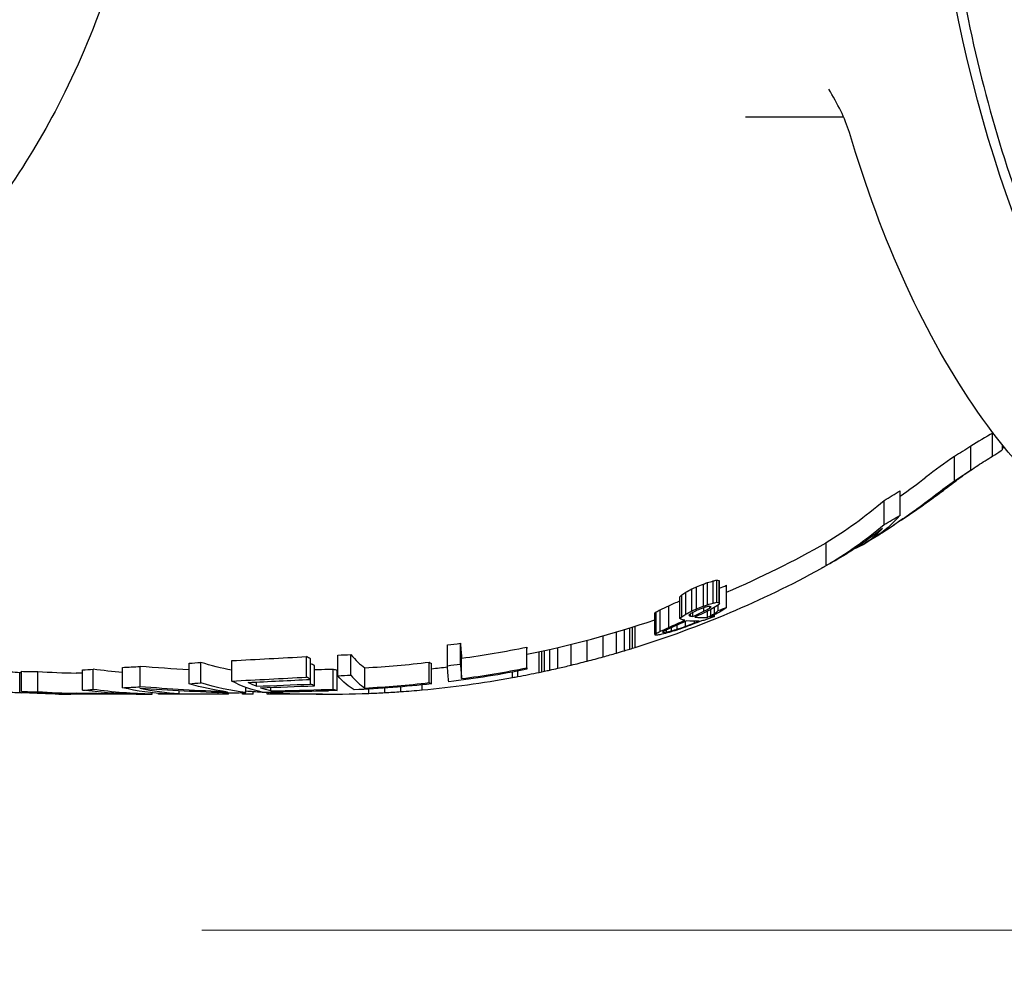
# Model space of a CAD drawing. Extents: x 0 to 796, y 0 to 496.
# Tile 72 of 222: x 139.21 to 142.14, y 372.3 to 375.12. Entities that reach past the tile are written whole.
import ezdxf

# ---------------------------------------------------------------- set-up
doc = ezdxf.new("R2010")
doc.units = 0
doc.header["$LTSCALE"] = 12
doc.header["$MEASUREMENT"] = 0
doc.layers.add('D', color=2, linetype='CONTINUOUS')
doc.layers.add('X', color=1, linetype='CONTINUOUS')
doc.styles.get("Standard").update_dxf_attribs({"font": 'SIMPLEX.SHX', "width": 0.875})
doc.dimstyles.get("Standard").update_dxf_attribs({"dimscale": 28, "dimtxt": 0.125, "dimasz": 0.125, "dimexe": 0.04375, "dimexo": 0.0625, "dimgap": 0.04375, "dimtad": 0, "dimtih": 1, "dimtoh": 1, "dimdec": 4, "dimzin": 12, "dimdsep": 46, "dimlunit": 5, "dimtxsty": 'Standard', "dimcen": 0, "dimclrd": 256, "dimclre": 256, "dimclrt": 256, "dimadec": 1, "dimazin": 3, "dimtfac": 0.875, "dimtdec": 4, "dimtofl": 0, "dimtmove": 0, "dimatfit": 2, "dimfxl": 1, "dimtolj": 1, "dimtzin": 12, "dimlwd": 13, "dimlwe": 13, "dimarcsym": 0})

# ---------------------------------------------------------------- blocks, each defined once
blk = doc.blocks.new('*D115')
at = {"layer": 'D', "lineweight": 13, "transparency": 16777216}
for p, q in [((140.3408, 475.8823), (209.6044, 475.8823)), ((208.3794, 472.3823), (208.3794, 428.9468)), ((208.3794, 375.9154), (208.3794, 419.351)), ((139.7507, 372.4154), (209.6044, 372.4154))]:
    blk.add_line(p, q, dxfattribs=at)
at = {"layer": 'D', "transparency": 16777216}
for points in [[(207.7961, 472.3823), (208.9627, 472.3823), (208.3794, 475.8823)], [(207.7961, 375.9154), (208.9627, 375.9154), (208.3794, 372.4154)]]:
    blk.add_solid(points, dxfattribs=at)
at = {"layer": 'D', "transparency": 16777216, "insert": (208.3794, 424.1489), "char_height": 3.5, "attachment_point": 5}
blk.add_mtext('\\A1;103{\\H0.875x;\\S1/2;}{}{\\C2;%%p1}', dxfattribs=at)
blk = doc.blocks.new('*D117')
at = {"layer": 'D', "lineweight": 13, "transparency": 16777216}
for p, q in [((180.9348, 421.44), (180.9348, 343.4783)), ((67.578, 410.8197), (67.578, 343.4783)), ((71.078, 344.7033), (115.7033, 344.7033)), ((177.4348, 344.7033), (132.8095, 344.7033))]:
    blk.add_line(p, q, dxfattribs=at)
at = {"layer": 'D', "transparency": 16777216}
for points in [[(71.078, 345.2866), (71.078, 344.1199), (67.578, 344.7033)], [(177.4348, 345.2866), (177.4348, 344.1199), (180.9348, 344.7033)]]:
    blk.add_solid(points, dxfattribs=at)
at = {"layer": 'D', "transparency": 16777216, "insert": (124.2564, 344.7033), "char_height": 3.5, "attachment_point": 5}
blk.add_mtext('\\A1;113{\\H0.875x;\\S1/2;}{}{\\C2;%%p1}', dxfattribs=at)
blk = doc.blocks.new('*D118')
at = {"layer": 'D', "lineweight": 13, "transparency": 16777216}
for p, q in [((102.5023, 421.927), (102.5023, 356.4648)), ((174.5469, 421.927), (174.5469, 356.4648)), ((106.0023, 357.6898), (134.8205, 357.6898)), ((171.0469, 357.6898), (142.2288, 357.6898))]:
    blk.add_line(p, q, dxfattribs=at)
at = {"layer": 'D', "transparency": 16777216}
for points in [[(106.0023, 358.2731), (106.0023, 357.1065), (102.5023, 357.6898)], [(171.0469, 358.2731), (171.0469, 357.1065), (174.5469, 357.6898)]]:
    blk.add_solid(points, dxfattribs=at)
at = {"layer": 'D', "transparency": 16777216, "insert": (138.5246, 357.6898), "char_height": 3.5, "attachment_point": 5}
blk.add_mtext('\\A1;72', dxfattribs=at)
blk = doc.blocks.new('*D119')
at = {"layer": 'D', "lineweight": 13, "transparency": 16777216}
for p, q in [((179.7802, 423.677), (194.0653, 423.677)), ((192.8403, 420.177), (192.8403, 401.0212)), ((192.8403, 375.9154), (192.8403, 395.0712)), ((139.7507, 372.4154), (194.0653, 372.4154))]:
    blk.add_line(p, q, dxfattribs=at)
at = {"layer": 'D', "transparency": 16777216}
for points in [[(192.257, 420.177), (193.4236, 420.177), (192.8403, 423.677)], [(192.257, 375.9154), (193.4236, 375.9154), (192.8403, 372.4154)]]:
    blk.add_solid(points, dxfattribs=at)
at = {"layer": 'D', "transparency": 16777216, "insert": (192.8403, 398.0462), "char_height": 3.5, "attachment_point": 5}
blk.add_mtext('\\A1;51', dxfattribs=at)

msp = doc.modelspace()

# ---------------------------------------------------------------- linework, layer by layer
at = {"layer": 'X'}
for p, q in [((141.65912, 374.83324), (141.36709, 374.83324)), ((142.10191, 373.82487), (142.10191, 373.89359)), ((142.03708, 373.78293), (142.03708, 373.85429)), ((142.13153, 373.84435), (142.13153, 373.85784)), ((141.9887, 373.75181), (141.9887, 373.82386)), ((141.82746, 373.6492), (141.82746, 373.72218)), ((141.77909, 373.62117), (141.77909, 373.69332)), ((141.83295, 373.63645), (141.83295, 373.63651)), ((141.60721, 373.4994), (141.60721, 373.56818)), ((141.7147, 373.56094), (141.7147, 373.5655)), ((141.24195, 373.37873), (141.24195, 373.44447)), ((141.25437, 373.38303), (141.25437, 373.44887)), ((141.2712, 373.38766), (141.2712, 373.45361)), ((141.28181, 373.39019), (141.28181, 373.45621)), ((141.28881, 373.38903), (141.28881, 373.45502)), ((141.28959, 373.38577), (141.28959, 373.45168)), ((141.31114, 373.37516), (141.31114, 373.44081)), ((141.1778, 373.34727), (141.1778, 373.41227)), ((141.18943, 373.35475), (141.18943, 373.41992)), ((141.20728, 373.36443), (141.20728, 373.42983)), ((141.22151, 373.37047), (141.22151, 373.43602)), ((141.13904, 373.31559), (141.13904, 373.37985)), ((141.17237, 373.34195), (141.17237, 373.40682)), ((141.28629, 373.36564), (141.28629, 373.38246)), ((141.09792, 373.29504), (141.09792, 373.35883)), ((141.10154, 373.29778), (141.10154, 373.36164)), ((141.11317, 373.30392), (141.11317, 373.36791)), ((141.20421, 373.34897), (141.20421, 373.35628)), ((141.21121, 373.34811), (141.21121, 373.36034)), ((141.24329, 373.36348), (141.24329, 373.37404)), ((141.25398, 373.34531), (141.25398, 373.36374)), ((141.26113, 373.37315), (141.26113, 373.3773)), ((141.26381, 373.35033), (141.26381, 373.36854)), ((141.27497, 373.34797), (141.27497, 373.35276)), ((141.27544, 373.35684), (141.27544, 373.37523)), ((141.1642, 373.3104), (141.1642, 373.32227)), ((141.18904, 373.31885), (141.18904, 373.33331)), ((141.21569, 373.32883), (141.21569, 373.33392)), ((140.94396, 373.22798), (140.94396, 373.29029)), ((140.98354, 373.23923), (140.98354, 373.30178)), ((141.00729, 373.24626), (141.00729, 373.30896)), ((141.02313, 373.25106), (141.02313, 373.31387)), ((141.03104, 373.25349), (141.03104, 373.31636)), ((141.03896, 373.25595), (141.03896, 373.31887)), ((141.12355, 373.30063), (141.12355, 373.30329)), ((141.13236, 373.30198), (141.13236, 373.30816)), ((141.14737, 373.30547), (141.14737, 373.31498)), ((140.48121, 373.2016), (140.48121, 373.26334)), ((140.51996, 373.20657), (140.51996, 373.26842)), ((140.84896, 373.20331), (140.84896, 373.26509)), ((140.89646, 373.21524), (140.89646, 373.27727)), ((140.15582, 373.17199), (140.15582, 373.23311)), ((140.1941, 373.17375), (140.1941, 373.23491)), ((140.71719, 373.19526), (140.71719, 373.25687)), ((140.7177, 373.19094), (140.7177, 373.25245)), ((140.75396, 373.18185), (140.75396, 373.24317)), ((140.76188, 373.18351), (140.76188, 373.24488)), ((140.76979, 373.1852), (140.76979, 373.2466)), ((140.78563, 373.18865), (140.78563, 373.25012)), ((140.80938, 373.19398), (140.80938, 373.25556)), ((139.71322, 373.1482), (139.71322, 373.20883)), ((139.74818, 373.15065), (139.74818, 373.21133)), ((139.83992, 373.15604), (139.83992, 373.21683)), ((140.06224, 373.16781), (140.06224, 373.22884)), ((140.07382, 373.16107), (140.07382, 373.22196)), ((140.07422, 373.14706), (140.07422, 373.20767)), ((140.08581, 373.14196), (140.08581, 373.20246)), ((140.42728, 373.1514), (140.42728, 373.2121)), ((140.43339, 373.1478), (140.43339, 373.20843)), ((140.52345, 373.1631), (140.52345, 373.22404)), ((139.2096, 373.12159), (139.2096, 373.18169)), ((139.21522, 373.12474), (139.21522, 373.18489)), ((139.26317, 373.12431), (139.26317, 373.18446)), ((139.39637, 373.12887), (139.39637, 373.1891)), ((139.42834, 373.13088), (139.42834, 373.19116)), ((139.51508, 373.13608), (139.51508, 373.19646)), ((139.56753, 373.13899), (139.56753, 373.19944)), ((140.1414, 373.13145), (140.1414, 373.19174)), ((140.15298, 373.12807), (140.15298, 373.1883)), ((140.23585, 373.13525), (140.23585, 373.19562)), ((140.67479, 373.16637), (140.67479, 373.18271)), ((140.69063, 373.16929), (140.69063, 373.18567)), ((139.91366, 373.14053), (139.91366, 373.15306)), ((140.40563, 373.12968), (140.40563, 373.14469)), ((139.27745, 373.11862), (139.27745, 373.1191)), ((139.29536, 373.11809), (139.29536, 373.11822)), ((139.30405, 373.11787), (139.30405, 373.11791)), ((139.42238, 373.11699), (139.37729, 373.11699)), ((139.42238, 373.11699), (139.42238, 373.11766)), ((139.43458, 373.11699), (139.42238, 373.11699)), ((139.43458, 373.11699), (139.43458, 373.11755)), ((139.46063, 373.11699), (139.43458, 373.11699)), ((139.46063, 373.11699), (139.46063, 373.11734)), ((139.5075, 373.11699), (139.46063, 373.11699)), ((139.5075, 373.11699), (139.5075, 373.11709)), ((139.53354, 373.11699), (139.5075, 373.11699)), ((139.53354, 373.11699), (139.53354, 373.11702)), ((139.55438, 373.11699), (139.53354, 373.11699)), ((139.57521, 373.11699), (139.55438, 373.11699)), ((139.55438, 373.11699), (139.55438, 373.11699)), ((139.57521, 373.11699), (139.57521, 373.11703)), ((139.58042, 373.11699), (139.57521, 373.11699)), ((139.58042, 373.11699), (139.58042, 373.11705)), ((139.60354, 373.1172), (139.60354, 373.12097)), ((139.62208, 373.11699), (139.62208, 373.11924)), ((139.65333, 373.11699), (139.62208, 373.11699)), ((139.65333, 373.11699), (139.65333, 373.11766)), ((139.79917, 373.11699), (139.65333, 373.11699)), ((139.68366, 373.11799), (139.68366, 373.12679)), ((139.79917, 373.11699), (139.79917, 373.1216)), ((139.83042, 373.11699), (139.79917, 373.11699)), ((139.83042, 373.11699), (139.83042, 373.12059)), ((139.87208, 373.11699), (139.87208, 373.12162)), ((139.90333, 373.11699), (139.87208, 373.11699)), ((139.8818, 373.12188), (139.8818, 373.13713)), ((139.90333, 373.11699), (139.90333, 373.1252)), ((139.945, 373.11699), (139.945, 373.12243)), ((139.95021, 373.11699), (139.945, 373.11699)), ((139.95021, 373.11699), (139.95021, 373.12212)), ((139.96063, 373.11699), (139.95021, 373.11699)), ((139.95614, 373.12642), (139.95614, 373.13712)), ((139.96063, 373.11699), (139.96063, 373.12153)), ((139.98146, 373.11699), (139.96063, 373.11699)), ((139.98146, 373.11699), (139.98146, 373.12047)), ((140.00229, 373.11699), (139.98146, 373.11699)), ((140.00229, 373.11699), (140.00229, 373.11955)), ((140.02833, 373.11699), (140.00229, 373.11699)), ((140.02833, 373.11699), (140.02833, 373.11859)), ((140.07521, 373.11699), (140.02833, 373.11699)), ((140.07521, 373.11699), (140.07521, 373.11743)), ((140.10125, 373.11699), (140.07521, 373.11699)), ((140.10125, 373.11699), (140.10125, 373.1171)), ((140.11018, 373.11699), (140.10125, 373.11699)), ((140.24729, 373.11935), (140.24729, 373.13195)), ((140.29479, 373.12158), (140.29479, 373.13488)), ((140.34229, 373.12455), (140.34229, 373.13858))]:
    msp.add_line(p, q, dxfattribs=at)
for centre, radius, start, end in [((140.12729, 376.17699), 3.06, 306.27614, 307.37121), ((140.12729, 376.17699), 3.06, 305.20201, 306.27614), ((140.12729, 376.17699), 3.06, 301.29471, 303.34205), ((140.12729, 376.17699), 3, 293.24195, 299.5581), ((140.12729, 376.17699), 3.06, 301.24925, 301.29471), ((140.12729, 376.17699), 3.06, 287.33333, 298.59928), ((140.12729, 376.17699), 3, 281.35004, 288.87734), ((139.37729, 376.17699), 3, 266.89634, 266.90307), ((140.12729, 376.17699), 3, 270.4907, 270.54481), ((140.12729, 376.17699), 3, 275.8562, 276.77964), ((140.12729, 376.17699), 3.06, 280.60842, 281.81738), ((140.12729, 376.17699), 3.06, 275.21876, 280.30695), ((139.37729, 376.17699), 3.06, 265.47018, 266.95725), ((139.37729, 376.17699), 3.06, 268.82781, 269.70738), ((140.12729, 376.17699), 3.06, 265.39845, 266.26816), ((140.12729, 376.17699), 3.06, 266.39868, 272.24747), ((140.12729, 376.17699), 3.06, 273.13786, 274.029), ((140.12729, 376.17699), 3.06, 274.029, 275.21876)]:
    msp.add_arc(centre, radius, start, end, dxfattribs=at)
at = {"layer": 'X', "extrusion": (2.00083e-17, 4.43977e-16, -1)}
msp.add_ellipse((143.27052, 376.17699), major_axis=(0, -2.75), ratio=0.5, start_param=0.0225292, end_param=3.1190635, dxfattribs=at)
at = {"layer": 'X', "extrusion": (2.0009e-17, 4.63748e-16, -1)}
msp.add_ellipse((146.37348, 365.71739), major_axis=(-4.14952, 8.18331), ratio=0.3764966, start_param=-0.030636, end_param=-0.0290228, dxfattribs=at)
at = {"layer": 'X'}
for centre, major_axis, ratio, start_param, end_param in [((143.46243, 371.43195), (-1.31802, 2.4856), 0.7721893, 0.0836209, 0.1317815), ((138.51718, 383.19692), (-0.00041, 10.47984), 0.7643804, -2.6776762, -2.6741866), ((140.71595, 376.17699), (0, 2.83647), 0.7980896, -2.6283497, -2.5892842), ((142.82988, 371.95941), (0, -2.07042), 0.8090437, -2.6013077, -2.5853283), ((140.71595, 376.17699), (0, 2.89985), 0.7980896, -2.6762369, -2.5878288), ((140.78314, 376.17699), (0, 2.75696), 0.8322135, -2.6925722, -2.6690337), ((141.34898, 376.17699), (0, -2.68488), 0.5544553, 0.3728575, 0.4149591), ((141.12324, 376.17699), (0, -2.75096), 0.5544553, 0.3228761, 0.4444742), ((136.3614, 381.64859), (-5.50078, 7.99227), 0.5615882, -3.1480786, -3.1350859), ((140.78314, 376.17699), (0, 2.82213), 0.8322135, -2.7036701, -2.6808035), ((141.12324, 376.17699), (0, -2.81627), 0.5544553, 0.3151269, 0.4334582), ((141.63211, 376.17699), (0, -2.6404), 0.2307927, 0.1393852, 0.2362873), ((141.57104, 376.17699), (0, -2.65473), 0.3162283, 0.144087, 0.1719747), ((140.10298, 376.17699), (0, -2.96095), 0.9987296, 0.3878949, 0.3953735), ((140.35326, 376.17699), (0, -2.88455), 0.9616862, 0.3261113, 0.3308422), ((140.74356, 376.17699), (0, -2.798), 0.8220308, 0.2239576, 0.2314662), ((140.91998, 376.17699), (0, -2.76534), 0.7318067, 0.1744349, 0.1797629), ((141.32602, 376.17699), (0, -2.72488), 0.2961031, -0.0548226, -0.0461396), ((141.30571, 376.17699), (0, -2.7585), 0.0377793, -0.162918, -0.1552758), ((140.30443, 376.17699), (0, -2.92959), 0.9616862, 0.357226, 0.3653998), ((140.9663, 376.17699), (0, -2.87034), 0.2741525, 0.264967, 0.272117), ((140.6165, 376.17699), (0, -2.94141), 0.5590101, 0.3483656, 0.3559046), ((140.32618, 376.17699), (0, 2.98461), 0.7552513, -2.7485893, -2.7400033), ((140.0661, 376.17699), (0, 2.98323), 0.9811599, -2.7410947, -2.7358095), ((140.31827, 376.17699), (0, -2.98377), 0.7901993, 0.3438808, 0.355558), ((140.20757, 376.17699), (0, -2.99562), 0.8687044, 0.3660596, 0.3798148), ((140.10298, 376.17699), (0, -3.02173), 0.9987296, 0.3796906, 0.3869939), ((140.35326, 376.17699), (0, -2.9469), 0.9616862, 0.3189645, 0.323584), ((140.74356, 376.17699), (0, -2.86224), 0.8220308, 0.2188484, 0.2261799), ((140.91998, 376.17699), (0, -2.83032), 0.7318067, 0.1703905, 0.1755924), ((141.32602, 376.17699), (0, -2.7908), 0.2961031, -0.0535264, -0.045049), ((141.30571, 376.17699), (0, -2.82364), 0.0377793, -0.1591273, -0.1516658), ((140.93524, 376.17699), (0, -2.87996), 0.2741525, 0.2075239, 0.2122071), ((140.63347, 376.17699), (0, -2.93723), 0.5590101, 0.2890774, 0.2964789), ((140.6165, 376.17699), (0, -3.00258), 0.5590101, 0.3409765, 0.3483419), ((140.32618, 376.17699), (0, -3.04492), 0.7552513, 0.3848068, 0.3931939), ((141.24955, 376.17699), (0, -2.83964), 0.1766423, -0.100906, -0.0905137), ((141.23821, 376.17699), (0, -2.83035), 0.2961031, -0.040573, -0.0322187), ((140.0661, 376.17699), (0, -3.04356), 0.9811599, 0.3921203, 0.3972824), ((140.20757, 376.17699), (0, -3.05571), 0.8687063, 0.3877315, 0.4008196), ((140.38409, 376.17699), (0, -3.03481), 0.7552441, 0.3842509, 0.392664), ((140.61271, 376.17699), (0, -2.98948), 0.6690888, 0.32636, 0.3315515), ((141.05325, 376.17699), (0, -2.90457), 0.2741525, 0.2641225, 0.2688303), ((140.77601, 376.17699), (0, -2.95829), 0.5590101, 0.2994233, 0.3067953), ((141.10915, 376.17699), (0, -2.88465), 0.2741525, 0.2118567, 0.2259111), ((140.30443, 376.17699), (0, -2.991), 0.9616862, 0.3483516, 0.3575561), ((140.20757, 376.17699), (0, -3.0557), 0.8687044, 0.3585326, 0.3779611), ((140.9663, 376.17699), (0, -2.93299), 0.2741525, 0.2591751, 0.2661612), ((140.1353, 376.17699), (0, -3.04634), 0.9996156, 0.353344, 0.3626887), ((140.11887, 376.17699), (0, -3.05969), 0.9811617, 0.3740172, 0.3791145), ((141.23841, 376.17699), (0, -2.83221), 0.2831113, -0.0274566, 0.0194156), ((141.23304, 376.17699), (0, -2.83256), 0.2961131, 0.0333142, 0.0500135), ((140.93524, 376.17699), (0, -2.94241), 0.2741525, 0.2030572, 0.2076367), ((140.63347, 376.17699), (0, -2.99849), 0.5590101, 0.2830071, 0.290244), ((140.31827, 376.17699), (0, -3.04409), 0.7901993, 0.3367936, 0.3482097), ((141.14679, 376.17699), (0, -2.87937), 0.1766515, -0.0508037, -0.0456967), ((141.02791, 376.17699), (0, -2.88334), 0.4769279, 0.0696042, 0.0760242), ((140.86557, 376.17699), (0, -2.90502), 0.6406386, 0.143848, 0.1520057), ((140.5883, 376.17699), (0, -2.95096), 0.8220307, 0.2325619, 0.2396956), ((140.2755, 376.17699), (0, -3.01187), 0.9616862, 0.3118499, 0.3208751), ((140.11933, 376.17699), (0, -2.93604), 0.9999166, 0.1235798, 0.1368906), ((140.52792, 376.17699), (0, -2.97312), 0.0129163, -0.208764, -0.1165579), ((140.03998, 376.17699), (0, -2.94621), 0.9880115, 0.0398037, 0.0529705), ((140.28141, 376.17699), (0, -2.99594), 0.1543801, -0.1899083, -0.0986649), ((140.12283, 376.17699), (0, -2.98001), 0.9999166, 0.1348584, 0.2008134), ((140.72165, 376.17699), (0, -2.94052), 0.0129163, -0.1178562, -0.1043143), ((140.14436, 377.19961), (-0.00002, -4.08084), 0.852653, 0.2318785, 0.2435838), ((140.16297, 378.99111), (-0.00001, -5.87024), 0.6996246, 0.2011572, 0.2070626), ((140.18761, 387.36538), (-0.00002, -14.24165), 0.439714, 0.1312718, 0.1338226), ((138.81731, 388.895), (0, -15.71757), 0.9023415, 0.0632115, 0.065682), ((138.24825, 376.17699), (9.79933, 0), 0.3061434, -1.4076472, -1.3846094), ((138.69806, 407.32106), (1.37576, -34.1134), 0.0000029, 0, 0.0000122), ((140.08173, 376.17699), (0, -2.98545), 0.9880115, 0.0522737, 0.1174176), ((140.47284, 376.17699), (0, -2.97954), 0.1543801, -0.0992097, -0.0858705), ((140.11933, 376.17699), (0, -2.99732), 0.9999166, 0.1210406, 0.1340748), ((140.52792, 376.17699), (0, -3.03366), 0.0129163, -0.2045387, -0.1142219), ((140.13737, 377.23648), (-0.00002, -4.11861), 0.8526534, 0.1925497, 0.2040468), ((140.12854, 376.25787), (-0.00001, -3.14077), 0.9858211, 0.234833, 0.2506377), ((140.12879, 376.25687), (-0.00001, -3.13973), 0.9858211, 0.2506379, 0.2665121), ((139.32304, 376.17699), (0, -2.99855), 0.8128393, -0.0577797, -0.0465573), ((139.29124, 376.17699), (0, -2.99767), 0.6857437, -0.0397257, -0.0371654), ((139.25782, 376.17699), (0, -2.99254), 0.8249826, -0.0172581, 0.0021661), ((139.42465, 376.17699), (0, -2.99776), 0.9126848, -0.0590536, -0.0173084), ((139.00568, 382.48594), (0, -9.30889), 0.8249826, 0.0508953, 0.0550639), ((138.80908, 389.05178), (0.00005, -15.87461), 0.9023415, 0.0493035, 0.0529698), ((139.17825, 407.80789), (0.00055, -34.63084), 0.9561944, 0.0273939, 0.0286473), ((140.04543, 376.17699), (0, -2.98694), 0.9561944, 0.0286643, 0.0336063), ((140.22326, 376.17699), (0, -2.99832), 0.2927326, -0.093398, -0.0801492), ((140.03998, 376.17699), (0, -3.00729), 0.9880115, 0.038995, 0.0518938), ((140.28141, 376.17699), (0, -3.05602), 0.1543801, -0.1861306, -0.0967191), ((140.12283, 376.17699), (0, -3.0404), 0.9999166, 0.1321637, 0.1967716), ((140.72165, 376.17699), (0, -3.00171), 0.0129163, -0.1154429, -0.1021804), ((140.151, 388.08803), (0, -14.96912), 0.4397132, 0.0941507, 0.0965671), ((140.14371, 379.14169), (-0.00001, -6.02334), 0.6996247, 0.1529242, 0.1586292), ((138.81666, 389.16631), (0, -16.0489), 0.9023415, 0.0619494, 0.0643687), ((138.24825, 376.17699), (9.99532, 0), 0.3061434, -1.4108741, -1.3883017), ((138.42065, 407.58195), (0.00115, -34.46427), 0.9561945, 0.0445235, 0.0501516), ((138.69721, 407.97824), (0.00071, -34.86093), 0.9561944, 0.0364798, 0.0413002), ((140.08173, 376.17699), (0, -3.04574), 0.9880115, 0.051238, 0.115083), ((140.47284, 376.17699), (0, -3.03995), 0.1543801, -0.0972321, -0.0841601), ((140.14316, 395.14684), (0, -22.02875), 0.3646915, 0.066224, 0.0681993), ((139.32304, 376.17699), (0, -3.05858), 0.8128393, -0.0566445, -0.0456429), ((139.29124, 376.17699), (0, -3.05772), 0.6857437, -0.0389452, -0.0364352), ((139.25782, 376.17699), (0, -3.05269), 0.8249826, -0.016918, 0.0021234), ((139.42465, 376.17699), (0, -3.05781), 0.9126848, -0.0578926, -0.0169685), ((139.36666, 376.17699), (0, -3.05997), 0.5651582, -0.0561803, -0.0028864), ((139.00558, 382.61542), (0, -9.49837), 0.8249826, 0.0498912, 0.0539764), ((138.80875, 389.32007), (0.00004, -16.20291), 0.9023415, 0.0483262, 0.051918), ((139.55177, 382.69685), (0, -9.57986), 0.8249826, 0.0004829, 0.0065503), ((139.51999, 389.57756), (0, -16.46056), 0.9023415, 0.0086655, 0.0110197), ((139.52068, 389.53278), (0, -16.41578), 0.9023415, 0.0208401, 0.0243818), ((138.82705, 408.12923), (0.00064, -35.01202), 0.9561944, 0.0327899, 0.0375888), ((139.31062, 408.57029), (0.00058, -35.45327), 0.9561944, 0.0182745, 0.0240759), ((139.17801, 408.45546), (0.00053, -35.3384), 0.9561944, 0.0230144, 0.0280813), ((140.04543, 376.17699), (0, -3.0472), 0.9561944, 0.0280974, 0.0329415), ((140.22326, 376.17699), (0, -3.05835), 0.2927326, -0.0915595, -0.0785726), ((140.12748, 380.50667), (-0.00001, -7.38968), 0.6428713, 0.0252247, 0.035228)]:
    msp.add_ellipse(centre, major_axis=major_axis, ratio=ratio, start_param=start_param, end_param=end_param, dxfattribs=at)
at = {"layer": 'X', "extrusion": (2.89291e-17, 4.38117e-16, -1)}
msp.add_ellipse((170.92473, 338.81065), major_axis=(28.99435, -34.89208), ratio=0.1760102, start_param=-3.1217583, end_param=-3.115292, dxfattribs=at)
at = {"layer": 'X', "extrusion": (2.04595e-17, 4.38547e-16, -1)}
msp.add_ellipse((143.40087, 371.50797), major_axis=(1.20857, -2.36724), ratio=0.7838339, start_param=-3.2889033, end_param=-3.2558105, dxfattribs=at)
at = {"layer": 'X', "extrusion": (-2.02529e-17, 4.48827e-16, -1)}
msp.add_ellipse((141.38123, 376.17699), major_axis=(0, -2.66333), ratio=0.5544553, start_param=-0.4055204, end_param=-0.3864683, dxfattribs=at)
at = {"layer": 'X', "extrusion": (-8.75815e-18, 4.4703e-16, -1)}
msp.add_ellipse((140.7083, 376.17699), major_axis=(0, -2.89593), ratio=0.8090437, start_param=-0.5562688, end_param=-0.4891468, dxfattribs=at)
at = {"layer": 'X', "extrusion": (2.00301e-16, 4.53046e-16, -1)}
msp.add_ellipse((141.65282, 376.17699), major_axis=(0, -2.62354), ratio=0.248662, start_param=-0.2710074, end_param=-0.1564793, dxfattribs=at)
at = {"layer": 'X', "extrusion": (-2.30196e-17, 4.2694e-16, -1)}
msp.add_ellipse((141.15549, 376.17699), major_axis=(0, -2.79949), ratio=0.5544553, start_param=-0.4103924, end_param=-0.3170818, dxfattribs=at)
at = {"layer": 'X', "extrusion": (-4.57642e-17, 4.41436e-16, -1)}
msp.add_ellipse((140.61126, 376.17699), major_axis=(0, -2.93287), ratio=0.8322135, start_param=-0.4348345, end_param=-0.4203149, dxfattribs=at)
at = {"layer": 'X', "extrusion": (-1.87296e-17, 4.31713e-16, -1)}
msp.add_ellipse((140.54157, 376.17699), major_axis=(0, -3.0088), ratio=0.6690953, start_param=-0.3777912, end_param=-0.367309, dxfattribs=at)
at = {"layer": 'X', "extrusion": (1.29359e-16, 4.47332e-16, -1)}
msp.add_ellipse((141.0781, 376.17699), major_axis=(0, -2.89588), ratio=0.2741525, start_param=-0.2696572, end_param=-0.262575, dxfattribs=at)
at = {"layer": 'X', "extrusion": (1.32534e-16, 4.42751e-16, -1)}
msp.add_ellipse((140.99114, 376.17699), major_axis=(0, -2.92519), ratio=0.2741525, start_param=-0.266889, end_param=-0.2622168, dxfattribs=at)
at = {"layer": 'X', "extrusion": (-1.56831e-17, 4.29585e-16, -1)}
msp.add_ellipse((140.47477, 376.17699), major_axis=(0, -3.02407), ratio=0.6690888, start_param=-0.3731929, end_param=-0.3679823, dxfattribs=at)
at = {"layer": 'X', "extrusion": (-2.70978e-17, 4.2423e-16, -1)}
msp.add_ellipse((140.17556, 376.17699), major_axis=(0, -3.05845), ratio=0.8687119, start_param=-0.4042034, end_param=-0.4009229, dxfattribs=at)
at = {"layer": 'X', "extrusion": (-2.7095e-17, 4.24835e-16, -1)}
msp.add_ellipse((140.22129, 376.17699), major_axis=(0, -3.05411), ratio=0.8687044, start_param=-0.4041183, end_param=-0.3844756, dxfattribs=at)
at = {"layer": 'X', "extrusion": (8.39758e-18, 4.48616e-16, -1)}
msp.add_ellipse((140.07121, 376.17699), major_axis=(0, -3.0462), ratio=0.9811599, start_param=-0.3998602, end_param=-0.394697, dxfattribs=at)
at = {"layer": 'X', "extrusion": (1.18959e-17, 4.39734e-16, -1)}
msp.add_ellipse((140.34602, 376.17699), major_axis=(0, -2.95416), ratio=0.9616862, start_param=-0.3227608, end_param=-0.3181539, dxfattribs=at)
at = {"layer": 'X', "extrusion": (4.70507e-18, 4.36892e-16, -1)}
msp.add_ellipse((140.90197, 376.17699), major_axis=(0, -2.84104), ratio=0.7318067, start_param=-0.1719725, end_param=-0.1667935, dxfattribs=at)
at = {"layer": 'X', "extrusion": (6.42739e-17, 4.45219e-16, -1)}
msp.add_ellipse((141.30019, 376.17699), major_axis=(0, -2.8028), ratio=0.2961031, start_param=0.0427208, end_param=0.0511609, dxfattribs=at)
at = {"layer": 'X', "extrusion": (-3.4194e-18, 4.31749e-16, -1)}
msp.add_ellipse((140.48923, 376.17699), major_axis=(0, -3.00976), ratio=0.7552512, start_param=-0.3547524, end_param=-0.3463928, dxfattribs=at)
at = {"layer": 'X', "extrusion": (1.72987e-17, 4.38034e-16, -1)}
msp.add_ellipse((140.72668, 376.17699), major_axis=(0, -2.96578), ratio=0.6059924, start_param=-0.3248439, end_param=-0.3122689, dxfattribs=at)
at = {"layer": 'X', "extrusion": (2.0081e-16, 4.48569e-16, -1)}
msp.add_ellipse((141.13399, 376.17699), major_axis=(0, -2.87538), ratio=0.2741525, start_param=-0.2266525, end_param=-0.2125505, dxfattribs=at)
at = {"layer": 'X', "extrusion": (-1.27048e-17, 4.25343e-16, -1)}
msp.add_ellipse((140.22129, 376.17699), major_axis=(0, -3.05411), ratio=0.8687043, start_param=-0.374713, end_param=-0.3552986, dxfattribs=at)
at = {"layer": 'X', "extrusion": (2.33267e-16, 4.46088e-16, -1)}
msp.add_ellipse((141.22386, 376.17699), major_axis=(0, -2.84998), ratio=0.1766334, start_param=0.092103, end_param=0.1024592, dxfattribs=at)
at = {"layer": 'X', "extrusion": (8.54063e-17, 4.38739e-16, -1)}
msp.add_ellipse((141.22192, 376.17699), major_axis=(0, -2.84341), ratio=0.2507639, start_param=0.0487758, end_param=0.0622484, dxfattribs=at)
at = {"layer": 'X', "extrusion": (-1.52749e-18, 4.43274e-16, -1)}
msp.add_ellipse((140.13459, 376.17699), major_axis=(0, -3.04866), ratio=0.9996156, start_param=-0.3601119, end_param=-0.3507833, dxfattribs=at)
at = {"layer": 'X', "extrusion": (-3.38455e-17, 4.44089e-16, -1)}
msp.add_ellipse((141.21256, 376.17699), major_axis=(0, -2.84309), ratio=0.2831113, start_param=-0.0215735, end_param=0.0251189, dxfattribs=at)
at = {"layer": 'X', "extrusion": (1.74139e-17, 4.46351e-16, -1)}
msp.add_ellipse((140.12341, 376.17699), major_axis=(0, -3.05993), ratio=0.9811608, start_param=-0.379964, end_param=-0.3697771, dxfattribs=at)
at = {"layer": 'X', "extrusion": (-6.53846e-17, 4.43712e-16, -1)}
msp.add_ellipse((141.20721, 376.17699), major_axis=(0, -2.84346), ratio=0.2961131, start_param=-0.043607, end_param=-0.0352902, dxfattribs=at)
at = {"layer": 'X', "extrusion": (-9.16314e-18, 4.48046e-16, -1)}
msp.add_ellipse((140.26827, 376.17699), major_axis=(0, -3.01648), ratio=0.9616862, start_param=-0.3544021, end_param=-0.3430114, dxfattribs=at)
at = {"layer": 'X', "extrusion": (1.1377e-15, 4.38482e-16, -1)}
msp.add_ellipse((141.10938, 376.17699), major_axis=(0, -2.89788), ratio=0.0377658, start_param=0.0976761, end_param=0.1048958, dxfattribs=at)
at = {"layer": 'X', "extrusion": (-3.16745e-18, 4.44187e-16, -1)}
msp.add_ellipse((141.1039, 376.17699), major_axis=(0, -2.88412), ratio=0.296113, start_param=-0.0021115, end_param=0.0060816, dxfattribs=at)
at = {"layer": 'X', "extrusion": (-7.47133e-17, 4.40124e-16, -1)}
msp.add_ellipse((141.00763, 376.17699), major_axis=(0, -2.89144), ratio=0.4769347, start_param=-0.0807858, end_param=-0.0711804, dxfattribs=at)
at = {"layer": 'X', "extrusion": (-1.39299e-17, 4.41853e-16, -1)}
msp.add_ellipse((140.72382, 376.17699), major_axis=(0, -2.93214), ratio=0.7318035, start_param=-0.1952576, end_param=-0.1851833, dxfattribs=at)
at = {"layer": 'X', "extrusion": (2.26321e-16, 4.38399e-16, -1)}
msp.add_ellipse((140.96009, 376.17699), major_axis=(0, -2.93491), ratio=0.2741525, start_param=-0.208175, end_param=-0.2012892, dxfattribs=at)
at = {"layer": 'X', "extrusion": (6.37382e-18, 4.28197e-16, -1)}
msp.add_ellipse((140.38526, 376.17699), major_axis=(0, -3.03458), ratio=0.7552513, start_param=-0.3375294, end_param=-0.3292887, dxfattribs=at)
at = {"layer": 'X', "extrusion": (3.7411e-17, 4.53686e-16, -1)}
msp.add_ellipse((140.49409, 376.17699), major_axis=(0, -2.97203), ratio=0.863975, start_param=-0.2636134, end_param=-0.2543329, dxfattribs=at)
at = {"layer": 'X', "extrusion": (6.69616e-18, 4.48087e-16, -1)}
msp.add_ellipse((140.26827, 376.17699), major_axis=(0, -3.01648), ratio=0.9616862, start_param=-0.3203665, end_param=-0.3136067, dxfattribs=at)
at = {"layer": 'X', "extrusion": (-2.61726e-31, 4.44254e-16, -1)}
for major_axis, start_param, end_param in [((0, 3), -3.0546402, -2.9901537), ((0, 3.06), -3.0850735, -2.9931453)]:
    msp.add_ellipse((139.96437, 376.17699), major_axis=major_axis, ratio=0.4776705, start_param=start_param, end_param=end_param, dxfattribs=at)
at = {"layer": 'X', "extrusion": (-2.08693e-16, 4.58064e-16, -1)}
msp.add_ellipse((140.2318, 376.44478), major_axis=(0, -3.26769), ratio=0.2927327, start_param=0.165913, end_param=0.1782054, dxfattribs=at)
at = {"layer": 'X', "extrusion": (1.87419e-16, 4.37497e-16, -1)}
msp.add_ellipse((140.20504, 376.45036), major_axis=(0, -3.27333), ratio=0.2927326, start_param=0.1247521, end_param=0.1369464, dxfattribs=at)
at = {"layer": 'X', "extrusion": (7.85138e-18, 4.43898e-16, -1)}
msp.add_ellipse((139.66072, 391.11989), major_axis=(-0.00013, -17.9429), ratio=0.9126848, start_param=0.0161352, end_param=0.0173003, dxfattribs=at)
at = {"layer": 'X', "extrusion": (-1.70874e-19, 4.44237e-16, -1)}
msp.add_ellipse((139.62806, 376.18088), major_axis=(-0.00043, -3.00389), ratio=0.6846148, start_param=0.0547565, end_param=0.0970615, dxfattribs=at)
at = {"layer": 'X', "extrusion": (-5.95003e-19, 4.44218e-16, -1)}
msp.add_ellipse((140.13827, 376.22201), major_axis=(4.65428, 0.00769), ratio=0.6542385, start_param=1.6633305, end_param=1.694815, dxfattribs=at)
at = {"layer": 'X', "extrusion": (3.42064e-15, 4.36227e-16, -1)}
msp.add_ellipse((140.48917, 376.17699), major_axis=(0, -3.03852), ratio=0.0129163, start_param=0.1009382, end_param=0.2042065, dxfattribs=at)
at = {"layer": 'X', "extrusion": (-1.02463e-19, 4.44109e-16, -1)}
msp.add_ellipse((140.12334, 376.17699), major_axis=(0, -3.04464), ratio=0.9999166, start_param=-0.196494, end_param=-0.1191502, dxfattribs=at)
at = {"layer": 'X', "extrusion": (-1.42083e-18, 4.44287e-16, -1)}
msp.add_ellipse((139.9219, 376.18496), major_axis=(-0.00061, -3.06796), ratio=0.4770627, start_param=0.0645117, end_param=0.1426494, dxfattribs=at)
at = {"layer": 'X', "extrusion": (-2.29569e-18, 4.44229e-16, -1)}
msp.add_ellipse((139.98929, 376.18048), major_axis=(-0.00021, -3.06349), ratio=0.3059749, start_param=0.0623563, end_param=0.15981, dxfattribs=at)
at = {"layer": 'X', "extrusion": (1.81636e-16, 4.45759e-16, -1)}
msp.add_ellipse((140.02942, 376.45571), major_axis=(-0.00001, -3.33869), ratio=0.2927328, start_param=0.1187197, end_param=0.1446268, dxfattribs=at)
at = {"layer": 'X', "extrusion": (-2.09614e-16, 4.48811e-16, -1)}
msp.add_ellipse((140.23182, 376.45067), major_axis=(0, -3.33358), ratio=0.2927327, start_param=0.1626224, end_param=0.1746648, dxfattribs=at)
at = {"layer": 'X', "extrusion": (1.87047e-16, 4.4551e-16, -1)}
msp.add_ellipse((140.20504, 376.45613), major_axis=(0, -3.33911), ratio=0.2927326, start_param=0.1222902, end_param=0.1342402, dxfattribs=at)
at = {"layer": 'X', "extrusion": (2.3586e-16, 4.34177e-16, -1)}
msp.add_ellipse((140.24313, 376.17699), major_axis=(0, -3.05775), ratio=0.1543801, start_param=0.0836689, end_param=0.186024, dxfattribs=at)
at = {"layer": 'X', "extrusion": (3.66408e-18, 4.44809e-16, -1)}
msp.add_ellipse((140.08784, 376.17699), major_axis=(0, -3.04931), ratio=0.9880115, start_param=-0.1149475, end_param=-0.0384573, dxfattribs=at)
at = {"layer": 'X', "extrusion": (1.44981e-17, 4.44137e-16, -1)}
msp.add_ellipse((139.37716, 379.61466), major_axis=(0.00002, -6.49767), ratio=0.6857437, start_param=0.0223828, end_param=0.0364351, dxfattribs=at)
at = {"layer": 'X', "extrusion": (9.09481e-18, 4.44486e-16, -1)}
msp.add_ellipse((139.33469, 376.17699), major_axis=(0, -3.05956), ratio=0.5651582, start_param=0.0115634, end_param=0.069148, dxfattribs=at)
at = {"layer": 'X', "extrusion": (5.67367e-18, 4.43996e-16, -1)}
msp.add_ellipse((139.40953, 376.17699), major_axis=(0, -3.05903), ratio=0.908163, start_param=0.0116046, end_param=0.0504082, dxfattribs=at)
at = {"layer": 'X', "extrusion": (1.18844e-17, 4.43726e-16, -1)}
msp.add_ellipse((139.37723, 383.87469), major_axis=(0, -10.7577), ratio=0.5330825, start_param=0.0142767, end_param=0.0174009, dxfattribs=at)
at = {"layer": 'X', "extrusion": (-5.65033e-24, 4.44254e-16, -1)}
msp.add_ellipse((139.37729, 382.69725), major_axis=(0, -9.58026), ratio=0.5651582, start_param=0, end_param=0.0028864, dxfattribs=at)
at = {"layer": 'X', "extrusion": (3.35819e-18, 4.4432e-16, -1)}
msp.add_ellipse((139.66072, 391.41956), major_axis=(-0.00012, -18.30257), ratio=0.9126848, start_param=0.006892, end_param=0.0169608, dxfattribs=at)
at = {"layer": 'X', "extrusion": (1.74656e-19, 4.44246e-16, -1)}
msp.add_ellipse((139.56126, 390.57371), major_axis=(-0.00006, -17.45672), ratio=0.908163, start_param=0.0003537, end_param=0.0116001, dxfattribs=at)
at = {"layer": 'X', "extrusion": (-1.52931e-19, 4.44246e-16, -1)}
msp.add_ellipse((139.58106, 376.18085), major_axis=(-0.00037, -3.06386), ratio=0.6846258, start_param=0.0167881, end_param=0.0879855, dxfattribs=at)
at = {"layer": 'X', "extrusion": (-1.60977e-19, 4.44253e-16, -1)}
msp.add_ellipse((139.62805, 376.1808), major_axis=(-0.00042, -3.06381), ratio=0.6846318, start_param=0.0114901, end_param=0.0951586, dxfattribs=at)
at = {"layer": 'X', "extrusion": (-3.56126e-19, 4.44251e-16, -1)}
msp.add_ellipse((139.67824, 376.17984), major_axis=(-0.00021, -3.06285), ratio=0.4774512, start_param=0.0200608, end_param=0.1116628, dxfattribs=at)
at = {"layer": 'X', "extrusion": (-3.51962e-19, 4.44238e-16, -1)}
msp.add_ellipse((139.72117, 376.17993), major_axis=(-0.00019, -3.06294), ratio=0.4774441, start_param=0.0255206, end_param=0.1054188, dxfattribs=at)
at = {"layer": 'X', "extrusion": (-3.27381e-19, 4.44282e-16, -1)}
msp.add_ellipse((140.05516, 376.20647), major_axis=(4.62308, 0.00431), ratio=0.6682722, start_param=1.620283, end_param=1.6771868, dxfattribs=at)
at = {"layer": 'X', "extrusion": (-5.60189e-19, 4.44285e-16, -1)}
msp.add_ellipse((140.13801, 376.22109), major_axis=(4.74594, 0.00738), ratio=0.6540524, start_param=1.6374051, end_param=1.6923081, dxfattribs=at)
at = {"layer": 'X', "extrusion": (1.12784e-16, 4.3881e-16, -1)}
msp.add_ellipse((140.02956, 376.4599), major_axis=(-0.00001, -3.3429), ratio=0.2927328, start_param=0.0750967, end_param=0.106798, dxfattribs=at)
at = {"layer": 'X', "extrusion": (-1.5261e-17, 4.43311e-16, -1)}
msp.add_ellipse((140.05702, 376.17699), major_axis=(0, -3.05057), ratio=0.9561944, start_param=-0.032905, end_param=-0.0240934, dxfattribs=at)
at = {"layer": 'X'}
for points, knots in [([(143.23954, 378.92312), (143.11781, 378.91039), (142.99737, 378.8661), (142.74112, 378.70198), (142.60823, 378.56689), (142.36964, 378.22028), (142.26433, 378.00774), (142.09308, 377.52812), (142.02714, 377.26119), (141.94094, 376.70005), (141.92063, 376.406), (141.92748, 375.82013), (141.95463, 375.52842), (142.05373, 374.97639), (142.1257, 374.71619), (142.3077, 374.2532), (142.41775, 374.05058), (142.66585, 373.72379), (142.80395, 373.59962), (143.04401, 373.47188), (143.14138, 373.44113), (143.23954, 373.43087)], [3.1938333, 3.1938333, 3.1938333, 3.1938333, 3.4515071, 3.4515071, 3.7697928, 3.7697928, 4.0922668, 4.0922668, 4.4143068, 4.4143068, 4.7357915, 4.7357915, 5.0571133, 5.0571133, 5.3786544, 5.3786544, 5.7007977, 5.7007977, 6.0231584, 6.0231584, 6.2309446, 6.2309446, 6.2309446, 6.2309446]), ([(139.62729, 376.17699), (139.62729, 376.07926), (139.62274, 375.98601), (139.61461, 375.89646), (139.60401, 375.77965), (139.58732, 375.66895), (139.56565, 375.56316), (139.54005, 375.43817), (139.5075, 375.3201), (139.46889, 375.20805), (139.42738, 375.08757), (139.37888, 374.97419), (139.32371, 374.86747), (139.27585, 374.77489), (139.22296, 374.68732), (139.16486, 374.60494)], [0, 0, 0, 0, 0.14407805, 0.14407805, 0.14407805, 0.33202286, 0.33202286, 0.33202286, 0.55407633, 0.55407633, 0.55407633, 0.79285828, 0.79285828, 0.79285828, 0.99999998, 0.99999998, 0.99999998, 0.99999998]), ([(141.67603, 374.78799), (141.66987, 374.80877), (141.66088, 374.8305), (141.63992, 374.87341), (141.6278, 374.89488), (141.61484, 374.91602)], [0, 0, 0, 0, 0.07578261, 0.07578261, 0.15190427, 0.15190427, 0.15190427, 0.15190427]), ([(142.89163, 373.42699), (142.79026, 373.42699), (142.68899, 373.44818), (142.49333, 373.53039), (142.39891, 373.59127), (142.22037, 373.74823), (142.13618, 373.84432), (141.98044, 374.06727), (141.90888, 374.19414), (141.78071, 374.47344), (141.72412, 374.62588), (141.67603, 374.78799)], [0, 0, 0, 0, 0.2070701, 0.2070701, 0.4141402, 0.4141402, 0.6212103, 0.6212103, 0.8282805, 0.8282805, 1.0353506, 1.0353506, 1.0353506, 1.0353506]), ([(142.03708, 373.85429), (142.02898, 373.8492), (142.02087, 373.8441), (142.00482, 373.834), (141.99674, 373.82891), (141.9887, 373.82386)], [-0.16655581, -0.16655581, -0.16655581, -0.16655581, -0.08304454, -0.08304454, -0.00000428, -0.00000428, -0.00000428, -0.00000428]), ([(142.12689, 373.84129), (142.12766, 373.8418), (142.12844, 373.84231), (142.12921, 373.84282), (142.12999, 373.84333), (142.13076, 373.84384), (142.13153, 373.84435)], [0.00000305, 0.00000305, 0.00000305, 0.00000305, 0.5, 0.5, 0.5, 1, 1, 1, 1]), ([(142.03708, 373.78293), (142.02462, 373.77444), (142.01222, 373.76571), (141.98779, 373.74796), (141.97575, 373.73894), (141.96378, 373.72967)], [0.00000099, 0.00000099, 0.00000099, 0.00000099, 0.1829608, 0.1829608, 0.36200182, 0.36200182, 0.36200182, 0.36200182]), ([(141.9887, 373.75181), (141.99671, 373.75698), (142.00475, 373.76215), (142.01281, 373.76734), (142.02088, 373.77252), (142.02896, 373.77772), (142.03708, 373.78293)], [0.00000001, 0.00000001, 0.00000001, 0.00000001, 0.5, 0.5, 0.5, 1, 1, 1, 1]), ([(141.94913, 373.71997), (141.95231, 373.7225), (141.95549, 373.72501), (141.96187, 373.72999), (141.96506, 373.73247), (141.96826, 373.73492)], [0.00000363, 0.00000363, 0.00000363, 0.00000363, 0.047749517, 0.047749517, 0.095495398, 0.095495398, 0.095495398, 0.095495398]), ([(141.60721, 373.50012), (141.60564, 373.49876), (141.604, 373.49748), (141.6014, 373.49569), (141.60048, 373.49509), (141.59908, 373.49423), (141.59861, 373.49395), (141.59789, 373.49354), (141.59765, 373.49341), (141.59735, 373.49324), (141.59729, 373.49321), (141.59721, 373.49316), (141.5972, 373.49315), (141.59718, 373.49314), (141.59717, 373.49314), (141.59716, 373.49314), (141.59716, 373.49313), (141.59715, 373.49313), (141.59715, 373.49313), (141.59715, 373.49313), (141.59715, 373.49313), (141.59712, 373.49311), (141.59707, 373.49309), (141.59692, 373.493), (141.59682, 373.49295), (141.59669, 373.49288)], [0.049554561, 0.049554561, 0.049554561, 0.049554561, 0.055752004, 0.055752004, 0.059035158, 0.059035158, 0.060681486, 0.060681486, 0.061505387, 0.061505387, 0.061712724, 0.061712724, 0.061770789, 0.061770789, 0.061785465, 0.061785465, 0.061808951, 0.061808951, 0.061867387, 0.061867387, 0.062099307, 0.062099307, 0.063032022, 0.063032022, 0.0639367, 0.0639367, 0.0639367, 0.0639367]), ([(141.59607, 373.49254), (141.59607, 373.49254), (141.59607, 373.49254), (141.59607, 373.49254), (141.59589, 373.49244), (141.59571, 373.49234), (141.59552, 373.49224), (141.59533, 373.49214), (141.59515, 373.49203), (141.59495, 373.49193), (141.59476, 373.49182), (141.59457, 373.49172), (141.59436, 373.4916), (141.59415, 373.49149), (141.59394, 373.49137), (141.5937, 373.49125), (141.59347, 373.49112), (141.59322, 373.49098), (141.59295, 373.49083), (141.59295, 373.49083), (141.59295, 373.49083), (141.59295, 373.49083)], [0.66620926, 0.66620926, 0.66620926, 0.66620926, 0.66666667, 0.66666667, 0.66666667, 0.72222222, 0.72222222, 0.72222222, 0.77777778, 0.77777778, 0.77777778, 0.83333333, 0.83333333, 0.83333333, 0.88888889, 0.88888889, 0.88888889, 0.94444444, 0.94444444, 0.94444444, 0.94470708, 0.94470708, 0.94470708, 0.94470708]), ([(141.59715, 373.49313), (141.59715, 373.49313), (141.59715, 373.49313), (141.59715, 373.49313), (141.59713, 373.49312), (141.59706, 373.49308), (141.59695, 373.49302), (141.59685, 373.49297), (141.59672, 373.49289), (141.59657, 373.49281), (141.59656, 373.49281), (141.59656, 373.49281), (141.59656, 373.49281)], [0.48960273, 0.48960273, 0.48960273, 0.48960273, 0.5, 0.5, 0.5, 0.55555556, 0.55555556, 0.55555556, 0.61111111, 0.61111111, 0.61111111, 0.61176077, 0.61176077, 0.61176077, 0.61176077])]:
    msp.add_open_spline(points, degree=3, knots=knots, dxfattribs=at)
for points in [[(141.61484, 374.91602), (141.61484, 374.91602), (141.61484, 374.91602), (141.61484, 374.91603)], [(142.10311, 373.89427), (142.08044, 373.88127), (142.05842, 373.86788), (142.03709, 373.85421)], [(142.03708, 373.78312), (142.04399, 373.78786), (142.05093, 373.79251), (142.05789, 373.79708)], [(141.98464, 373.74515), (141.99345, 373.75188), (142.00231, 373.75847), (142.01122, 373.7649)], [(141.59295, 373.49083), (141.59265, 373.49067), (141.59235, 373.49051), (141.59206, 373.49035)], [(141.59656, 373.49281), (141.59642, 373.49273), (141.59625, 373.49264), (141.59607, 373.49254)], [(141.02313, 373.25106), (141.02576, 373.25187), (141.0284, 373.25268), (141.03104, 373.25349)], [(141.03104, 373.25349), (141.03368, 373.25431), (141.03632, 373.25513), (141.03896, 373.25595)], [(140.75396, 373.18185), (140.7566, 373.1824), (140.75924, 373.18296), (140.76188, 373.18351)], [(140.76188, 373.18351), (140.76451, 373.18407), (140.76715, 373.18464), (140.76979, 373.1852)], [(139.30405, 373.11787), (139.30116, 373.11794), (139.29826, 373.11801), (139.29536, 373.11809)], [(140.11018, 373.11699), (140.11312, 373.11699), (140.11605, 373.117), (140.11899, 373.117)]]:
    msp.add_open_spline(points, degree=3, dxfattribs=at)

# ---------------------------------------------------------------- dimensions: what is measured, and where the dimension line sits
at = {"layer": 'D'}
dim = msp.add_linear_dim(base=(208.37939, 372.41542), p1=(138.59079, 475.88233), p2=(138.00072, 372.41542), angle=90, text='<>{}{\\C2;%%p1}', dimstyle='Standard', override={"dimdec": 3}, dxfattribs=at)
dim.commit()
dim.dimension.update_dxf_attribs({"geometry": '*D115', "text_midpoint": (208.37939, 424.14888)})
dim = msp.add_linear_dim(base=(102.50229, 357.68981), p1=(174.54694, 423.67699), p2=(102.50229, 423.67699), text='72', dimstyle='Standard', dxfattribs=at)
dim.commit()
dim.dimension.update_dxf_attribs({"geometry": '*D118', "text_midpoint": (138.52462, 357.68981)})
dim = msp.add_linear_dim(base=(192.84032, 372.41542), p1=(178.03019, 423.67699), p2=(138.00072, 372.41542), angle=90, text='51', dimstyle='Standard', dxfattribs=at)
dim.commit()
dim.dimension.update_dxf_attribs({"geometry": '*D119', "text_midpoint": (192.84032, 398.04621)})
dim = msp.add_linear_dim(base=(180.93479, 344.70327), p1=(67.57797, 412.56969), p2=(180.93479, 423.19001), text='<>{}{\\C2;%%p1}', dimstyle='Standard', override={"dimdec": 1}, dxfattribs=at)
dim.commit()
dim.dimension.update_dxf_attribs({"geometry": '*D117', "text_midpoint": (124.25638, 344.70327)})

doc.saveas('drawing.dxf')
